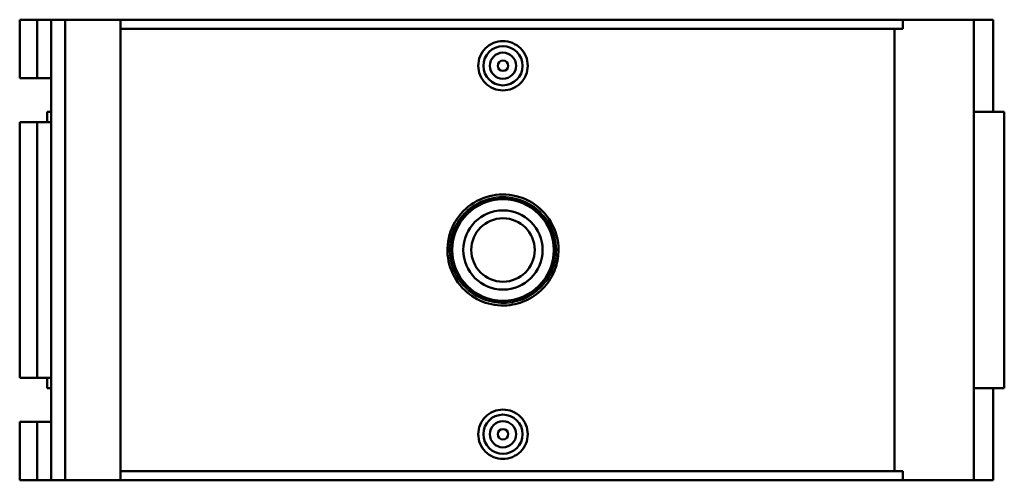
# Model space of a CAD drawing. Header units: inches. Extents: x -0.9 to 59.9, y -1.4 to 49.3.
# Tile 4 of 6: x 15 to 29.8, y 31.1 to 38.1. Entities that reach past the tile are written whole.
import ezdxf

# ---------------------------------------------------------------- set-up
doc = ezdxf.new("R2010")
doc.units = ezdxf.units.IN
doc.header["$MEASUREMENT"] = 0
doc.layers.add('Visible (ANSI)', color=7, linetype='Continuous', lineweight=50)
doc.layers.add('Visible Narrow (ANSI)', color=7, linetype='Continuous', lineweight=35)

msp = doc.modelspace()

# ---------------------------------------------------------------- linework, layer by layer
at = {"layer": 'Visible (ANSI)'}
for p, q in [((14.975, 38.073), (14.975, 37.192)), ((14.975, 38.073), (15.24, 38.073)), ((15.24, 38.073), (15.447, 38.073)), ((15.24, 38.073), (15.24, 37.192)), ((15.447, 38.073), (15.447, 37.192)), ((15.447, 38.073), (15.659, 38.073)), ((15.659, 38.073), (15.659, 31.143)), ((15.659, 38.073), (16.489, 38.073)), ((16.489, 38.073), (16.489, 31.143)), ((16.489, 38.073), (28.256, 38.073)), ((29.32, 38.073), (28.256, 38.073)), ((28.256, 37.934), (28.256, 38.073)), ((29.615, 38.073), (29.32, 38.073)), ((29.32, 38.073), (29.32, 31.143)), ((29.615, 38.073), (29.615, 36.687)), ((28.256, 37.934), (16.489, 37.934)), ((28.129, 31.281), (28.129, 37.934)), ((14.975, 37.192), (15.24, 37.192)), ((15.24, 37.192), (15.447, 37.192)), ((15.447, 37.192), (15.447, 36.529)), ((15.447, 36.687), (15.389, 36.687)), ((15.389, 36.687), (15.389, 36.529)), ((29.78, 36.687), (29.32, 36.687)), ((29.78, 36.687), (29.78, 32.529)), ((15.24, 36.529), (14.975, 36.529)), ((14.975, 36.529), (14.975, 32.687)), ((15.447, 36.529), (15.24, 36.529)), ((15.24, 36.529), (15.24, 32.687)), ((15.447, 36.529), (15.447, 32.687)), ((14.975, 32.687), (15.24, 32.687)), ((15.24, 32.687), (15.447, 32.687)), ((15.389, 32.687), (15.389, 32.529)), ((15.447, 32.687), (15.447, 32.024)), ((15.389, 32.529), (15.447, 32.529)), ((29.32, 32.529), (29.78, 32.529)), ((29.615, 32.529), (29.615, 31.143)), ((15.24, 32.024), (14.975, 32.024)), ((14.975, 32.024), (14.975, 31.143)), ((15.447, 32.024), (15.24, 32.024)), ((15.24, 32.024), (15.24, 31.143)), ((15.447, 32.024), (15.447, 31.143)), ((28.256, 31.281), (16.489, 31.281)), ((28.256, 31.143), (28.256, 31.281)), ((14.975, 31.143), (15.24, 31.143)), ((15.24, 31.143), (15.447, 31.143)), ((15.447, 31.143), (15.659, 31.143)), ((15.659, 31.143), (16.489, 31.143)), ((16.489, 31.143), (28.256, 31.143)), ((28.256, 31.143), (29.32, 31.143)), ((29.32, 31.143), (29.615, 31.143))]:
    msp.add_line(p, q, dxfattribs=at)
for centre, radius in [((22.242, 37.38), 0.295), ((22.242, 37.38), 0.197), ((22.242, 37.38), 0.0787), ((22.242, 34.608), 0.775), ((22.242, 34.608), 0.763), ((22.242, 34.608), 0.596), ((22.242, 34.608), 0.477), ((22.242, 31.836), 0.295), ((22.242, 31.836), 0.197), ((22.242, 31.836), 0.0787)]:
    msp.add_circle(centre, radius, dxfattribs=at)
for points, knots in [([(22.614, 37.38), (22.614, 37.333), (22.605, 37.283), (22.567, 37.192), (22.538, 37.15), (22.472, 37.084), (22.43, 37.056), (22.338, 37.018), (22.289, 37.009), (22.195, 37.009), (22.146, 37.018), (22.054, 37.056), (22.012, 37.084), (21.946, 37.15), (21.917, 37.192), (21.879, 37.283), (21.87, 37.333), (21.87, 37.427), (21.879, 37.476), (21.917, 37.568), (21.946, 37.609), (22.012, 37.675), (22.054, 37.704), (22.146, 37.742), (22.195, 37.751), (22.289, 37.751), (22.338, 37.742), (22.43, 37.704), (22.472, 37.675), (22.538, 37.609), (22.567, 37.568), (22.605, 37.476), (22.614, 37.427), (22.614, 37.38)], [0, 0, 0, 0, 0.355635, 0.355635, 0.71127, 0.71127, 1.066706, 1.066706, 1.422141, 1.422141, 1.777577, 1.777577, 2.133012, 2.133012, 2.488647, 2.488647, 2.844282, 2.844282, 3.199918, 3.199918, 3.555553, 3.555553, 3.910988, 3.910988, 4.266423, 4.266423, 4.621859, 4.621859, 4.977294, 4.977294, 5.332929, 5.332929, 5.688565, 5.688565, 5.688565, 5.688565]), ([(23.077, 34.608), (23.077, 34.755), (23.037, 34.902), (22.895, 35.145), (22.799, 35.244), (22.566, 35.39), (22.427, 35.434), (22.153, 35.449), (22.019, 35.423), (21.771, 35.311), (21.66, 35.222), (21.494, 35.002), (21.438, 34.872), (21.397, 34.605), (21.408, 34.47), (21.492, 34.216), (21.568, 34.097), (21.756, 33.918), (21.864, 33.853), (22.098, 33.776), (22.224, 33.764), (22.45, 33.793), (22.552, 33.826), (22.739, 33.929), (22.824, 34), (22.956, 34.163), (23.005, 34.254), (23.063, 34.433), (23.077, 34.521), (23.077, 34.608)], [-19.189395, -19.189395, -19.189395, -19.189395, -18.112914, -18.112914, -17.131688, -17.131688, -16.099362, -16.099362, -15.124884, -15.124884, -14.113665, -14.113665, -13.1044, -13.1044, -12.141816, -12.141816, -11.144541, -11.144541, -10.239904, -10.239904, -9.342164, -9.342164, -8.572406, -8.572406, -7.775969, -7.775969, -7.034769, -7.034769, -6.396465, -6.396465, -6.396465, -6.396465]), ([(22.614, 31.836), (22.614, 31.789), (22.605, 31.739), (22.567, 31.648), (22.538, 31.606), (22.472, 31.54), (22.43, 31.512), (22.338, 31.474), (22.289, 31.465), (22.195, 31.465), (22.146, 31.474), (22.054, 31.512), (22.012, 31.54), (21.946, 31.606), (21.917, 31.648), (21.879, 31.739), (21.87, 31.789), (21.87, 31.836), (21.87, 31.883), (21.879, 31.932), (21.917, 32.024), (21.946, 32.065), (22.012, 32.131), (22.054, 32.16), (22.146, 32.198), (22.195, 32.207), (22.289, 32.207), (22.338, 32.198), (22.43, 32.16), (22.472, 32.131), (22.538, 32.065), (22.567, 32.024), (22.605, 31.932), (22.614, 31.883), (22.614, 31.836)], [2.844282, 2.844282, 2.844282, 2.844282, 3.199918, 3.199918, 3.555553, 3.555553, 3.910988, 3.910988, 4.266423, 4.266423, 4.621859, 4.621859, 4.977294, 4.977294, 5.332929, 5.332929, 5.688565, 5.688565, 5.688565, 6.0442, 6.0442, 6.399835, 6.399835, 6.75527, 6.75527, 7.110706, 7.110706, 7.466141, 7.466141, 7.821577, 7.821577, 8.177212, 8.177212, 8.532847, 8.532847, 8.532847, 8.532847])]:
    msp.add_open_spline(points, degree=3, knots=knots, dxfattribs=at)
at = {"layer": 'Visible Narrow (ANSI)'}
msp.add_line((23.048, 34.608), (23.077, 34.608), dxfattribs=at)
msp.add_open_spline([(23.045, 34.608), (23.045, 34.524), (23.032, 34.441), (22.976, 34.269), (22.929, 34.182), (22.802, 34.026), (22.72, 33.958), (22.54, 33.859), (22.442, 33.827), (22.224, 33.8), (22.104, 33.812), (21.879, 33.886), (21.774, 33.948), (21.593, 34.119), (21.521, 34.233), (21.44, 34.476), (21.429, 34.605), (21.468, 34.86), (21.522, 34.985), (21.682, 35.196), (21.789, 35.281), (22.027, 35.388), (22.157, 35.413), (22.42, 35.399), (22.554, 35.356), (22.778, 35.216), (22.87, 35.122), (23.007, 34.889), (23.045, 34.749), (23.045, 34.608)], degree=3, knots=[6.396465, 6.396465, 6.396465, 6.396465, 7.034769, 7.034769, 7.775969, 7.775969, 8.572406, 8.572406, 9.342164, 9.342164, 10.239904, 10.239904, 11.144541, 11.144541, 12.141816, 12.141816, 13.1044, 13.1044, 14.113665, 14.113665, 15.124884, 15.124884, 16.099362, 16.099362, 17.131688, 17.131688, 18.112914, 18.112914, 19.189395, 19.189395, 19.189395, 19.189395], dxfattribs=at)

doc.saveas('drawing.dxf')
